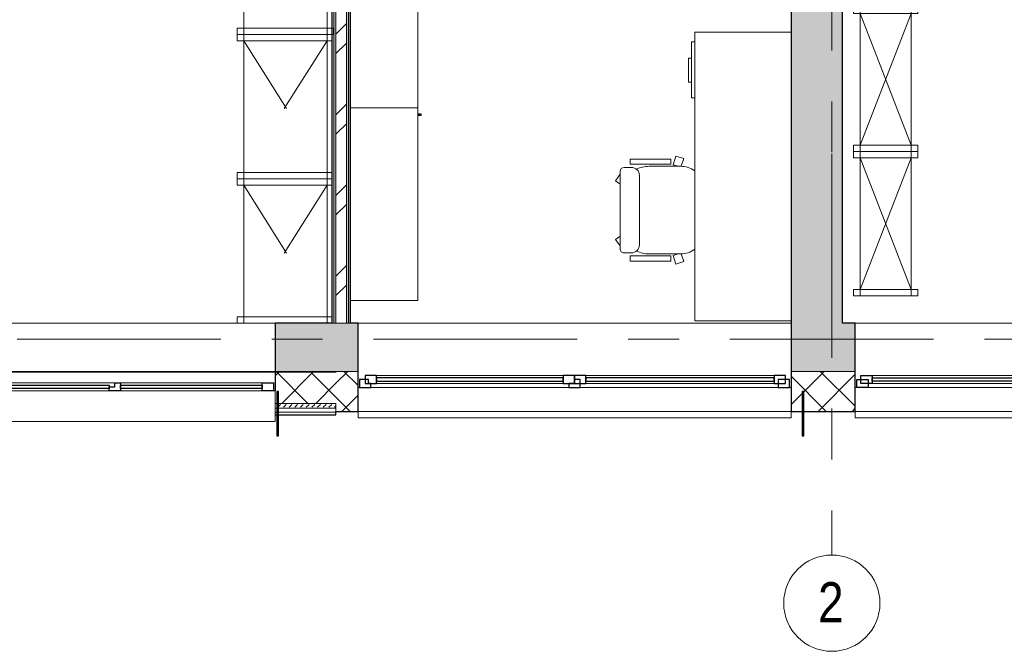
# Model space of a CAD drawing. Header units: millimetres. Extents: x -2180 to 91692, y -6418 to 21859.
# Tile 2 of 256: x 936 to 7075, y -1945 to 1992. Entities that reach past the tile are written whole.
import ezdxf

# ---------------------------------------------------------------- set-up
doc = ezdxf.new("R2010")
doc.units = ezdxf.units.MM
doc.linetypes.add('Grid Line 1_2_', pattern=[2222.5, 1270, -317.5, 317.5, -317.5])
doc.linetypes.add('IMPORT-Dashed', pattern=[1000, 500, -500])
for name, color, linetype, lineweight, true_color in [('_Beyond_-1', 7, 'Continuous', 9, 0xaaaaaa), ('AS_Standard_moobel-1', 7, 'Continuous', 9, 0xaaaaaa), ('Cut Pattern-1', 7, 'Continuous', 9, 0x787878), ('Cut Pattern-4', 9, 'Continuous', 9, 0x808080), ('ET-MÖB-20-1', 7, 'Continuous', 18, 0xb6aaaa), ('ET-SISUST_-15-1', 7, 'Continuous', 18, 0xb6aaaa), ('ET-SISUST_PEEN-05-1', 7, 'IMPORT-Dashed', 9, 0xb6aaaa), ('Furniture-1', 7, 'Continuous', 9, 0xb6aaaa), ('Furniture-2', 7, 'Continuous', 9, 0xaaaaaa), ('Furniture-3', 7, 'Continuous', 9, 0xd4d4d4)]:
    doc.layers.add(name, color=color, linetype=linetype, lineweight=lineweight, true_color=true_color)
for name, color, linetype, lineweight in [('Common Edges', 7, 'Continuous', 9), ('Cut Pattern-3', 7, 'Continuous', 9), ('Generic Models', 7, 'Continuous', 9), ('Generic Models-2', 7, 'Continuous', 25), ('Grids', 7, 'Continuous', 9), ('Grids-1', 7, 'Grid Line 1_2_', 9), ('Walls', 7, 'Continuous', 9), ('Walls-1', 7, 'Continuous', 25), ('Windows', 7, 'Continuous', 9), ('Windows-1', 7, 'Continuous', 25)]:
    doc.layers.add(name, color=color, linetype=linetype, lineweight=lineweight)
doc.styles.add('Swis721 Cn BT', font='swissc.ttf', dxfattribs={"height": 250})
pattern_1 = [(45, (0, 0), (0, 35.35534), [25, -25])]
pattern_2 = [(45, (0, 0), (-106.066, 106.066), []), (135, (0, 0), (-106.066, -106.066), [])]

# ---------------------------------------------------------------- blocks, each defined once
blk = doc.blocks.new('sma_W3 - -A-01 2700x1500mm-V1-1 Korruse  plaan')
at = {"layer": 'Windows'}
for p, q in [((-70, 99.5), (-1245, 99.5)), ((1235, 99.5), (70, 99.5)), ((-1350, 24.5), (-1340, 24.5)), ((-1270, 24.5), (-35, 24.5)), ((-1245, 49.5), (-70, 49.5)), ((35, 24.5), (1270, 24.5)), ((70, 49.5), (1235, 49.5)), ((1340, 24.5), (1350, 24.5)), ((-1350, -165.2), (-1350, -125.5)), ((1338, -165.2), (-1350, -165.2)), ((1350, -165.2), (1348, -165.2)), ((1350, -125.5), (1350, -165.2))]:
    blk.add_line(p, q, dxfattribs=at)
at = {"layer": 'Windows-1'}
for p, q in [((-1340, 24.5), (-1340, 74.5)), ((-1340, 74.5), (-1270, 74.5)), ((-1315, 49.5), (-1315, 99.5)), ((-1315, 99.5), (-1245, 99.5)), ((-1270, 74.5), (-1270, 24.5)), ((-1245, 99.5), (-1245, 49.5)), ((-1245, 64.5), (-1245, 84.5)), ((-1245, 84.5), (-70, 84.5)), ((-70, 64.5), (-1245, 64.5)), ((-70, 49.5), (-70, 99.5)), ((-70, 99.5), (0, 99.5)), ((-70, 84.5), (-70, 64.5)), ((-35, 24.5), (-35, 74.5)), ((-35, 74.5), (0, 74.5)), ((0, 99.5), (0, 49.5)), ((0, 49.5), (0, 99.5)), ((0, 99.5), (70, 99.5)), ((0, 74.5), (0, 49.5)), ((70, 99.5), (70, 49.5)), ((70, 64.5), (70, 84.5)), ((70, 84.5), (1235, 84.5)), ((1235, 64.5), (70, 64.5)), ((1235, 49.5), (1235, 99.5)), ((1235, 99.5), (1305, 99.5)), ((1235, 84.5), (1235, 64.5)), ((1285, 49.5), (1285, 74.5)), ((1285, 74.5), (1340, 74.5)), ((1305, 99.5), (1305, 49.5)), ((1340, 74.5), (1340, 24.5)), ((-1270, 24.5), (-1340, 24.5)), ((-1245, 49.5), (-1315, 49.5)), ((0, 49.5), (-70, 49.5)), ((35, 24.5), (-35, 24.5)), ((70, 49.5), (0, 49.5)), ((0, 49.5), (35, 49.5)), ((35, 49.5), (35, 24.5)), ((1305, 49.5), (1235, 49.5)), ((1270, 49.5), (1285, 49.5)), ((1270, 24.5), (1270, 49.5)), ((1340, 24.5), (1270, 24.5))]:
    blk.add_line(p, q, dxfattribs=at)
blk = doc.blocks.new('sma_W3 - -A-01 2700x1500mm-V7-1 Korruse  plaan')
at = {"layer": 'Windows'}
for p, q in [((-1350, 125.5), (-1350, 165.2)), ((-1350, 165.2), (1350, 165.2)), ((1350, 165.2), (1350, 125.5)), ((-1340, -24.5), (-1350, -24.5)), ((-1270, -24.5), (-35, -24.5)), ((-1245, -49.5), (-70, -49.5)), ((35, -24.5), (1270, -24.5)), ((70, -49.5), (1235, -49.5)), ((1350, -24.5), (1340, -24.5)), ((-70, -99.5), (-1245, -99.5)), ((1235, -99.5), (70, -99.5))]:
    blk.add_line(p, q, dxfattribs=at)
at = {"layer": 'Windows-1'}
for p, q in [((-1270, -24.5), (-1340, -24.5)), ((-1340, -24.5), (-1340, -74.5)), ((-1245, -49.5), (-1315, -49.5)), ((-1315, -49.5), (-1315, -99.5)), ((-1270, -74.5), (-1270, -24.5)), ((-1245, -99.5), (-1245, -49.5)), ((0, -49.5), (-70, -49.5)), ((-70, -49.5), (-70, -99.5)), ((35, -24.5), (-35, -24.5)), ((-35, -24.5), (-35, -74.5)), ((0, -99.5), (0, -49.5)), ((70, -49.5), (0, -49.5)), ((0, -49.5), (0, -99.5)), ((0, -74.5), (0, -49.5)), ((0, -49.5), (35, -49.5)), ((35, -49.5), (35, -24.5)), ((70, -99.5), (70, -49.5)), ((1305, -49.5), (1235, -49.5)), ((1235, -49.5), (1235, -99.5)), ((1340, -24.5), (1270, -24.5)), ((1270, -24.5), (1270, -49.5)), ((1270, -49.5), (1285, -49.5)), ((1285, -49.5), (1285, -74.5)), ((1305, -99.5), (1305, -49.5)), ((1340, -74.5), (1340, -24.5)), ((-1340, -74.5), (-1270, -74.5)), ((-1315, -99.5), (-1245, -99.5)), ((-70, -64.5), (-1245, -64.5)), ((-1245, -64.5), (-1245, -84.5)), ((-1245, -84.5), (-70, -84.5)), ((-70, -84.5), (-70, -64.5)), ((-70, -99.5), (0, -99.5)), ((-35, -74.5), (0, -74.5)), ((0, -99.5), (70, -99.5)), ((1235, -64.5), (70, -64.5)), ((70, -64.5), (70, -84.5)), ((70, -84.5), (1235, -84.5)), ((1235, -84.5), (1235, -64.5)), ((1235, -99.5), (1305, -99.5)), ((1285, -74.5), (1340, -74.5))]:
    blk.add_line(p, q, dxfattribs=at)
blk = doc.blocks.new('1_0 W - 2x2 - -A-03-1092426-1 Korruse  plaan')
at = {"layer": 'Windows'}
for p, q in [((0, 19), (-955, 19)), ((920, 19), (35, 19)), ((-1000, -223), (-1000, -31)), ((-1000, -31), (-990, -31)), ((-920, -31), (-35, -31)), ((35, -31), (920, -31)), ((990, -31), (1000, -31)), ((1000, -31), (1000, -223)), ((-1000, -223), (1000, -223))]:
    blk.add_line(p, q, dxfattribs=at)
at = {"layer": 'Windows-1'}
for p, q in [((-990, -31), (-990, 19)), ((-990, 19), (-955, 19)), ((-955, 19), (-955, -6)), ((-920, -16), (-920, 4)), ((-920, 4), (-35, 4)), ((-35, 4), (-35, -16)), ((0, -6), (0, 19)), ((0, 19), (35, 19)), ((35, 19), (35, -31)), ((35, -16), (35, 4)), ((35, 4), (920, 4)), ((920, -31), (920, 19)), ((920, 19), (990, 19)), ((920, 4), (920, -16)), ((990, 19), (990, -31)), ((-920, -31), (-990, -31)), ((-955, -6), (-920, -6)), ((-920, -6), (-920, -31)), ((-35, -16), (-920, -16)), ((-35, -6), (0, -6)), ((-35, -31), (-35, -6)), ((35, -31), (-35, -31)), ((920, -16), (35, -16)), ((990, -31), (920, -31))]:
    blk.add_line(p, q, dxfattribs=at)
blk = doc.blocks.new('Laoriiul 2 - 600x900 riiul_dwg_LR_1-V23-1 Korruse  plaan')
at = {"layer": 'ET-MÖB-20-1'}
for p, q in [((-260, -450), (-260, -410)), ((260, -410), (260, -450))]:
    blk.add_line(p, q, dxfattribs=at)
at = {"layer": 'ET-SISUST_-15-1'}
for p, q in [((-290, 450), (300, 450)), ((-260, -450), (-260, 450)), ((260, 450), (260, -450))]:
    blk.add_line(p, q, dxfattribs=at)
at = {"layer": 'ET-SISUST_-15-1', "flags": 128}
blk.add_lwpolyline([(-290, 410), (300, 410), (300, 450), (300, 410)], close=True, dxfattribs=at)
for points in [[(64.3, -450), (300, -450), (300, -410), (-290, -410)], [(-290, -410), (300, -410), (300, -450), (64.3, -450)]]:
    blk.add_lwpolyline(points, dxfattribs=at)
at = {"layer": 'ET-SISUST_PEEN-05-1'}
for p, q in [((260, 410), (-260, -410)), ((-260, 410), (260, -410))]:
    blk.add_line(p, q, dxfattribs=at)
blk = doc.blocks.new('Laoriiul 2 - 600x900 riiul_dwg-V24-1 Korruse  plaan')
blk.add_blockref('Laoriiul 2 - 600x900 riiul_dwg_LR_1-V23-1 Korruse  plaan', (5374.4, -1037.2))
blk = doc.blocks.new('Laoriiul 2 - Laoriiul 2-V25-1 Korruse  plaan')
at = {"extrusion": (0, 0, -1), "zscale": -1, "rotation": 269.9999999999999}
blk.add_blockref('Laoriiul 2 - 600x900 riiul_dwg-V24-1 Korruse  plaan', (1036.2, 5372.9), dxfattribs=at)
blk = doc.blocks.new('Laoriiul 2 - 600x900 riiul_dwg_LR_1-V26-1 Korruse  plaan')
at = {"layer": 'ET-MÖB-20-1'}
for p, q in [((-260, -450), (-260, -410)), ((260, -410), (260, -450))]:
    blk.add_line(p, q, dxfattribs=at)
at = {"layer": 'ET-SISUST_-15-1'}
for p, q in [((-290, 450), (300, 450)), ((-260, -450), (-260, 450)), ((260, 450), (260, -450))]:
    blk.add_line(p, q, dxfattribs=at)
at = {"layer": 'ET-SISUST_-15-1', "flags": 128}
blk.add_lwpolyline([(-290, 410), (300, 410), (300, 450), (300, 410)], close=True, dxfattribs=at)
for points in [[(-290, -450), (300, -450), (300, -410), (-290, -410)], [(-290, -410), (300, -410), (300, -450), (-290, -450)]]:
    blk.add_lwpolyline(points, dxfattribs=at)
at = {"layer": 'ET-SISUST_PEEN-05-1'}
for p, q in [((260, 410), (-260, -410)), ((-260, 410), (260, -410))]:
    blk.add_line(p, q, dxfattribs=at)
blk = doc.blocks.new('Laoriiul 2 - 600x900 riiul_dwg-V27-1 Korruse  plaan')
blk.add_blockref('Laoriiul 2 - 600x900 riiul_dwg_LR_1-V26-1 Korruse  plaan', (5374.4, -1037.2))
blk = doc.blocks.new('Laoriiul 2 - Laoriiul 2-V28-1 Korruse  plaan')
at = {"extrusion": (0, 0, -1), "zscale": -1, "rotation": 269.9999999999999}
blk.add_blockref('Laoriiul 2 - 600x900 riiul_dwg-V27-1 Korruse  plaan', (1036.2, 5372.9), dxfattribs=at)
blk = doc.blocks.new('Laoriiul 2 - 600x900 riiul_dwg_LR_1-993082-1 Korruse  plaan')
at = {"layer": 'ET-MÖB-20-1'}
for p, q in [((-260, -450), (-260, -410)), ((260, -410), (260, -450))]:
    blk.add_line(p, q, dxfattribs=at)
at = {"layer": 'ET-SISUST_-15-1'}
for p, q in [((-260, -450), (-260, 450)), ((260, 450), (260, -450)), ((-56, -450), (-300, -450))]:
    blk.add_line(p, q, dxfattribs=at)
at = {"layer": 'ET-SISUST_-15-1', "flags": 128}
for points in [[(-300, 410), (300, 410), (300, 450), (300, 410), (-300, 410), (-300, 450), (300, 450)], [(-300, -410), (-300, -450), (-56, -450)]]:
    blk.add_lwpolyline(points, dxfattribs=at)
blk.add_lwpolyline([(300, -450), (300, -410), (-300, -410), (300, -410)], close=True, dxfattribs=at)
at = {"layer": 'ET-SISUST_PEEN-05-1'}
for p, q in [((260, 410), (-260, -410)), ((-260, 410), (260, -410))]:
    blk.add_line(p, q, dxfattribs=at)
blk = doc.blocks.new('Laoriiul 2 - 600x900 riiul_dwg-993078-1 Korruse  plaan')
blk.add_blockref('Laoriiul 2 - 600x900 riiul_dwg_LR_1-993082-1 Korruse  plaan', (5374.4, -1037.2))
blk = doc.blocks.new('Laoriiul 2 - Laoriiul 2-V22-1 Korruse  plaan')
at = {"extrusion": (0, 0, -1), "zscale": -1, "rotation": 269.9999999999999}
blk.add_blockref('Laoriiul 2 - 600x900 riiul_dwg-993078-1 Korruse  plaan', (1036.2, 5372.9), dxfattribs=at)
blk = doc.blocks.new('Laoriiul 1 - Laoriiul 1-995359-1 Korruse  plaan')
at = {"layer": '_Beyond_-1'}
for p, q in [((-450.4, -200), (-450.4, 200)), ((-450.4, 200), (-450.4, -200)), ((-410.4, 200), (-450.4, 200)), ((-410.4, 200), (-410.4, -200)), ((-410.4, -200), (-410.4, 200)), ((409.6, 200), (449.6, 200)), ((409.6, -200), (409.6, 200)), ((409.6, 200), (409.6, -200)), ((449.6, 200), (449.6, -200)), ((-450.4, 160), (449.6, 160)), ((-450.4, 160), (-410.4, 160)), ((409.6, 160), (-410.4, -160)), ((409.6, -160), (-410.4, 160)), ((449.6, -160), (-450.4, -160)), ((-410.4, -160), (-450.4, -160)), ((-410.4, -200), (-450.4, -200)), ((-450.4, -200), (-410.4, -200)), ((449.6, -200), (409.6, -200)), ((409.6, -200), (449.6, -200))]:
    blk.add_line(p, q, dxfattribs=at)
blk = doc.blocks.new('Laoriiul 1 - Laoriiul 1-992995-1 Korruse  plaan')
at = {"layer": '_Beyond_-1'}
for p, q in [((-450.4, 200), (-450.4, -200)), ((-410.4, 200), (-450.4, 200)), ((-450.4, 200), (-410.4, 200)), ((-450.4, -200), (-450.4, 200)), ((-410.4, -200), (-410.4, 200)), ((-410.4, 200), (-410.4, -200)), ((409.6, 200), (409.6, -200)), ((449.6, 200), (409.6, 200)), ((409.6, 200), (449.6, 200)), ((409.6, -200), (409.6, 200)), ((449.6, -200), (449.6, 200)), ((449.6, 160), (-450.4, 160)), ((-410.4, 160), (-450.4, 160)), ((409.6, -160), (-410.4, 160)), ((409.6, 160), (-410.4, -160)), ((-450.4, -160), (449.6, -160)), ((-450.4, -160), (-410.4, -160)), ((-410.4, -200), (-450.4, -200)), ((409.6, -200), (449.6, -200))]:
    blk.add_line(p, q, dxfattribs=at)
blk = doc.blocks.new('Standard 1200_SERIE SE411S - serie_3d -SE411S_dwg_SE411S-996500-1 Korruse  plaan')
at = {"layer": 'AS_Standard_moobel-1'}
for p, q in [((0, -1), (0, -420)), ((1201, -1), (1201, -420)), ((1201, -420), (0, -420)), ((1154, -420), (1154, -438)), ((1159, -433), (1159, -420)), ((1159, -420), (1159, -433)), ((1164, -438), (1164, -420))]:
    blk.add_line(p, q, dxfattribs=at)
for start, end in [(90, 270), (90, 270), (270, 90), (270, 90)]:
    blk.add_arc((1159, -438), 5, start, end, dxfattribs=at)
blk = doc.blocks.new('Standard 1200_SERIE SE411S - serie_3d -SE411S_dwg-996496-1 Korruse  plaan')
blk.add_blockref('Standard 1200_SERIE SE411S - serie_3d -SE411S_dwg_SE411S-996500-1 Korruse  plaan', (53925.2, 29870.6))
blk = doc.blocks.new('Standard 1200_SERIE SE411S - Standard 1200_SERIE SE411S-996469-1 Korruse  plaan')
at = {"layer": 'Furniture-3'}
for p, q in [((-599.4, 184), (-599.4, -235)), ((601.6, -235), (601.6, 184)), ((-599.4, -235), (601.6, -235))]:
    blk.add_line(p, q, dxfattribs=at)
blk.add_blockref('Standard 1200_SERIE SE411S - serie_3d -SE411S_dwg-996496-1 Korruse  plaan', (-54524.6, -29685.5))
blk = doc.blocks.new('Standard 1200_SERIE SE411S - Standard 1200_SERIE SE411S-V32-1 Korruse  plaan')
at = {"layer": 'Furniture-3'}
for p, q in [((-599.4, 185), (-599.4, -235)), ((601.6, -235), (601.6, 185)), ((-599.4, -235), (601.6, -235))]:
    blk.add_line(p, q, dxfattribs=at)
blk.add_blockref('Standard 1200_SERIE SE411S - serie_3d -SE411S_dwg-996496-1 Korruse  plaan', (-54524.6, -29685.5))
blk = doc.blocks.new('kirjutuslaud 1600 - kirjutuslaud 1600-968249-1 Korruse  plaan')
at = {"layer": '_Beyond_-1'}
for p, q in [((190, 350), (190, 370)), ((540, 370), (190, 370)), ((287.5, 390), (437.5, 390)), ((287.5, 390), (287.5, 370)), ((437.5, 370), (437.5, 390)), ((540, 370), (540, 350)), ((-1200, -250), (-1200, 350)), ((600, 350), (-1200, 350)), ((600, 350), (600, -250))]:
    blk.add_line(p, q, dxfattribs=at)
blk = doc.blocks.new('M_Chair-Executive - M_Chair-Executive-V102-1 Korruse  plaan')
at = {"layer": '_Beyond_-1'}
for p, q in [((-195.6, 101.6), (-179.9, 149.9)), ((-179.9, 149.9), (-132, 134.3)), ((-132.1, 129.5), (-132.1, -66.2)), ((414, 134.3), (461.9, 149.9)), ((414, 129.5), (414, -66.2)), ((461.9, 149.9), (477.6, 101.6)), ((-195.6, 101.6), (-142, 84.2)), ((-176.5, 68.4), (-176.5, -184.3)), ((-176.5, 68.4), (-144.6, 68.4)), ((-144.6, 68.4), (-144.6, -184.3)), ((-142, 84.2), (-132.1, 114.8)), ((424, 84.2), (414, 114.8)), ((477.6, 101.6), (424, 84.2)), ((426.2, 68.4), (426.2, -184.3)), ((458.5, 68.4), (426.2, 68.4)), ((458.5, 68.4), (458.5, -184.3)), ((-125.5, -222.1), (-125.5, -177)), ((-74.8, -126.3), (356.8, -126.3)), ((407.5, -222.1), (407.5, -177)), ((-176.5, -184.3), (-144.6, -184.3)), ((458.5, -184.3), (426.2, -184.3)), ((-100.3, -247.3), (382.2, -247.3)), ((-41.7, -275.7), (-83.8, -247.3)), ((-21.1, -247.3), (-41.7, -275.7)), ((303, -247.3), (323.6, -275.7)), ((323.6, -275.7), (362.7, -247.3))]:
    blk.add_line(p, q, dxfattribs=at)
for centre, radius, start, end in [((20.3, 129.5), 152.4, 144.05452, 180), ((261.6, 129.5), 152.4, 0, 35.94548), ((45.7, -66.2), 177.8, 180, 206.16584), ((236.2, -66.2), 177.8, 333.8316, 0), ((-74.8, -177), 50.7, 90, 180), ((356.8, -177), 50.7, 0, 90), ((-100.3, -222.1), 25.2, 180, 270), ((382.2, -222.1), 25.2, 270, 0)]:
    blk.add_arc(centre, radius, start, end, dxfattribs=at)
blk = doc.blocks.new('Generic Models 19 - Generic Models 17-1544018-1 Korruse  plaan')
at = {"layer": 'Generic Models-2'}
for p, q in [((2549, -325.5), (2539, -325.5)), ((2539, -325.5), (2539, -601)), ((2549, -601), (2549, -325.5)), ((5825.6, -325.5), (5815.6, -325.5)), ((5815.6, -325.5), (5815.6, -601)), ((5825.6, -601), (5825.6, -325.5)), ((2539, -601), (2549, -601)), ((5815.6, -601), (5825.6, -601))]:
    blk.add_line(p, q, dxfattribs=at)
blk = doc.blocks.new('Grid - M_Grid Head - Circle väike-415116-1 Korruse  plaan')
at = {"layer": 'Grids'}
blk.add_circle((0, 0), 3, dxfattribs=at)

msp = doc.modelspace()

# ---------------------------------------------------------------- hatches: boundary and pattern name
at = {"layer": 'Cut Pattern-1'}
h = msp.add_hatch(dxfattribs=at)
h.set_pattern_fill('FP_3', color=256, style=0, pattern_type=2)
h.set_pattern_definition([(45, (0, 0), (-251.447, 251.447), []), (45, (0, 381), (-251.447, 251.447), [])])
h.paths.add_polyline_path([(2974.1, 100), (2974.1, 4855), (2908.1, 4855), (2908.1, 100), (2910.1, 100)], flags=0)
h.paths.add_polyline_path([(2974.1, 5755), (2974.1, 6358.3), (2908.1, 6358.3), (2908.1, 5755)], flags=0)
h.paths.add_polyline_path([(2974.1, 7258.3), (2973.1, 7358.3), (2908.1, 7358.3), (2908.1, 7258.3), (2973.1, 7258.3)], flags=0)
msp.add_hatch(color=256, dxfattribs=at).paths.add_polyline_path([(5745.6, 100), (6065.6, 100), (6065.6, 3395), (5745.6, 3395), (5745.6, 210)], flags=0)
h = msp.add_hatch(color=256, dxfattribs=at)
h.paths.add_polyline_path([(11830.5, -200), (12180.5, -200), (12180.5, 100), (11471.2, 100), (11471.2, -200), (11807.1, -200)], flags=0)
h.paths.add_polyline_path([(9437.6, -200), (9471.2, -200), (9471.2, 100), (8845.6, 100), (8845.6, -200), (9212.4, -200)], flags=0)
h.paths.add_polyline_path([(6065.6, -200), (6145.6, -200), (6145.6, 100), (5745.6, 100), (5745.6, -200)], flags=0)
h.paths.add_polyline_path([(2599.2, -200), (3045.6, -200), (3045.6, 100), (2528.8, 100), (2528.8, -200)], flags=0)
h.paths.add_polyline_path([(158.7, -200), (528.8, -200), (528.8, 100), (150, 100), (150, -200)], flags=0)
at = {"layer": 'Cut Pattern-3'}
h = msp.add_hatch(dxfattribs=at)
h.set_pattern_fill('FP_1', color=256, style=0, pattern_type=2)
h.set_pattern_definition(pattern_1)
h.paths.add_polyline_path([(2895.6, 100), (2908.1, 100), (2908.1, 4855), (2895.6, 4855), (2895.6, 184.2)], flags=0)
h.paths.add_polyline_path([(2895.6, 5755), (2908.1, 5755), (2908.1, 5780), (2895.6, 5780), (2895.6, 5767.5)], flags=0)
h.paths.add_polyline_path([(2908.1, 5846), (2908.1, 6358.3), (2895.6, 6358.3), (2895.6, 5846)], flags=0)
h.paths.add_polyline_path([(2895.6, 7258.3), (2908.1, 7258.3), (2908.1, 7358.3), (2895.6, 7358.3), (2895.6, 7352.1)], flags=0)
h = msp.add_hatch(dxfattribs=at)
h.set_pattern_fill('FP_1', color=256, style=0, pattern_type=2)
h.set_pattern_definition(pattern_1)
h.paths.add_polyline_path([(2974.1, 100), (2986.6, 100), (2986.6, 4764), (2974.1, 4764), (2974.1, 183.5)], flags=0)
h.paths.add_polyline_path([(2974.1, 4830), (2986.6, 4830), (2986.6, 4855), (2974.1, 4855), (2974.1, 4842.5)], flags=0)
h.paths.add_polyline_path([(2986.6, 5755), (2986.6, 6358.3), (2974.1, 6358.3), (2974.1, 5755)], flags=0)
h.paths.add_polyline_path([(2974.1, 7258.3), (2986.6, 7258.3), (2986.6, 7358.3), (2974.1, 7358.3)], flags=0)
h = msp.add_hatch(dxfattribs=at)
h.set_pattern_fill('FP_1', color=256, style=0, pattern_type=2)
h.set_pattern_definition(pattern_1)
h.paths.add_polyline_path([(2986.6, 100), (2999.1, 100), (2999.1, 4751.5), (2986.6, 4751.5), (2986.6, 183.3)], flags=0)
h.paths.add_polyline_path([(2986.6, 4842.5), (2999.1, 4842.5), (2999.1, 4855), (2986.6, 4855)], flags=0)
h.paths.add_polyline_path([(2986.6, 5755), (2999.1, 5755), (2999.1, 6358.3), (2986.6, 6358.3), (2986.6, 5780)], flags=0)
h.paths.add_polyline_path([(2999.1, 7258.3), (2999.1, 7358.3), (2986.6, 7358.3), (2986.6, 7258.3)], flags=0)
at = {"layer": 'Cut Pattern-4'}
h = msp.add_hatch(dxfattribs=at)
h.set_pattern_fill('FP_2', color=256, style=0, pattern_type=2)
h.set_pattern_definition(pattern_2)
h.paths.add_polyline_path([(2907.7, -400), (2907.7, -205), (2528.8, -205), (2528.8, -400)], flags=0)
h.paths.add_polyline_path([(205, -400), (528.8, -400), (528.8, -205), (205, -205), (205, -330.5)], flags=0)
h = msp.add_hatch(dxfattribs=at)
h.set_pattern_fill('FP_2', color=256, style=0, pattern_type=2)
h.set_pattern_definition(pattern_2)
h.paths.add_polyline_path([(9139.4, -450), (9212.4, -450), (9212.4, -200), (8845.6, -200), (8845.6, -450)], flags=0)
h.paths.add_polyline_path([(2907.7, -450), (3045.6, -450), (3045.6, -200), (2907.7, -200), (2907.7, -430)], flags=0)
h.paths.add_polyline_path([(5745.6, -450), (6145.6, -450), (6145.6, -200), (5745.6, -200), (5745.6, -330.5)], flags=0)
h = msp.add_hatch(dxfattribs=at)
h.set_pattern_fill('FP_1', color=256, style=0, pattern_type=2)
h.set_pattern_definition(pattern_1)
h.paths.add_polyline_path([(2887, -430), (2907.7, -430), (2907.7, -400), (2528.8, -400), (2528.8, -430)], flags=0)
h.paths.add_polyline_path([(528.8, -430), (528.8, -400), (205, -400), (205, -430), (423.4, -430)], flags=0)

# ---------------------------------------------------------------- linework, layer by layer
at = {"layer": 'Common Edges'}
for p, q in [((2895.6, 4855), (2895.6, 100)), ((2908.1, 4855), (2908.1, 100)), ((2974.1, 4764), (2974.1, 100)), ((2986.6, 4751.5), (2986.6, 100)), ((2883.1, 100), (2999.1, 100)), ((2907.7, -200), (3045.6, -200)), ((5745.6, -200), (6145.6, -200)), ((2528.8, -400), (2907.7, -400)), ((2907.7, -400), (2907.7, -451)), ((2528.8, -430), (2907.7, -430)), ((2528.8, -455), (2907.7, -455)), ((2907.7, -450), (3045.6, -450)), ((5745.6, -450), (6145.6, -450))]:
    msp.add_line(p, q, dxfattribs=at)
at = {"layer": 'Grids-1'}
for p, q in [((6000, 18627.8), (6000, 1154.9)), ((6000, 1154.9), (6000, -1345.1)), ((919.8, 0), (34984.4, 0))]:
    msp.add_line(p, q, dxfattribs=at)
at = {"layer": 'Walls'}
for p, q in [((528.8, 100), (2528.8, 100)), ((3045.6, 100), (5745.6, 100)), ((6145.6, 100), (8845.6, 100)), ((2528.8, -200), (528.8, -200)), ((528.8, -205), (2528.8, -205)), ((5745.6, -451), (3045.6, -451)), ((8833.6, -451), (6145.6, -451))]:
    msp.add_line(p, q, dxfattribs=at)
at = {"layer": 'Walls-1'}
for p, q in [((2883.1, 4855), (2883.1, 100)), ((2999.1, 100), (2999.1, 4739)), ((5745.6, 3395), (5745.6, -451)), ((6065.6, 100), (6065.6, 3395)), ((2883.1, 100), (2528.8, 100)), ((2528.8, 100), (2528.8, -200)), ((3045.6, 100), (2999.1, 100)), ((3045.6, -451), (3045.6, 100)), ((6145.6, 100), (6065.6, 100)), ((6145.6, -451), (6145.6, 100)), ((2528.8, -200), (2907.7, -200)), ((2907.7, -205), (2528.8, -205)), ((2528.8, -205), (2528.8, -321)), ((2907.7, -200), (2907.7, -205)), ((2528.8, -471), (2907.7, -471)), ((2907.7, -451), (3045.6, -451)), ((2907.7, -471), (2907.7, -451)), ((5745.6, -451), (6145.6, -451))]:
    msp.add_line(p, q, dxfattribs=at)

# ---------------------------------------------------------------- block references
at = {"layer": 'Furniture-1', "rotation": 270.0000000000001}
for name, p in [('Laoriiul 2 - Laoriiul 2-V22-1 Korruse  plaan', (2594.5, 2350.9)), ('Laoriiul 2 - Laoriiul 2-V28-1 Korruse  plaan', (2594.5, 1450.9)), ('Laoriiul 2 - Laoriiul 2-V25-1 Korruse  plaan', (2594.5, 550.9))]:
    msp.add_blockref(name, p, dxfattribs=at)
at = {"layer": 'Furniture-2'}
for name, p, rotation in [('Standard 1200_SERIE SE411S - Standard 1200_SERIE SE411S-V32-1 Korruse  plaan', (3184.1, 2041), 89.9999999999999), ('Laoriiul 1 - Laoriiul 1-995359-1 Korruse  plaan', (6335.6, 1619.5), 269.9999999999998), ('kirjutuslaud 1600 - kirjutuslaud 1600-968249-1 Korruse  plaan', (5495.6, 1315), 89.99999999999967), ('Standard 1200_SERIE SE411S - Standard 1200_SERIE SE411S-996469-1 Korruse  plaan', (3183.1, 840), 89.9999999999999), ('Laoriiul 1 - Laoriiul 1-992995-1 Korruse  plaan', (6335.6, 720.4), 89.9999999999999), ('M_Chair-Executive - M_Chair-Executive-V102-1 Korruse  plaan', (4926.7, 946), 269.9999999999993)]:
    msp.add_blockref(name, p, dxfattribs=dict(at, rotation=rotation))
at = {"layer": 'Generic Models'}
msp.add_blockref('Generic Models 19 - Generic Models 17-1544018-1 Korruse  plaan', (0, 0), dxfattribs=at)
at = {"layer": 'Grids', "xscale": 99.99999999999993, "yscale": 99.99999999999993, "zscale": 99.99999999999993, "rotation": 180}
msp.add_blockref('Grid - M_Grid Head - Circle väike-415116-1 Korruse  plaan', (6000, -1645.1), dxfattribs=at)
at = {"layer": 'Windows', "rotation": 180}
msp.add_blockref('sma_W3 - -A-01 2700x1500mm-V7-1 Korruse  plaan', (4395.6, -325.5), dxfattribs=at)
at = {"layer": 'Windows'}
for name, p in [('sma_W3 - -A-01 2700x1500mm-V1-1 Korruse  plaan', (7495.6, -325.5)), ('1_0 W - 2x2 - -A-03-1092426-1 Korruse  plaan', (1528.8, -290))]:
    msp.add_blockref(name, p, dxfattribs=at)

# ---------------------------------------------------------------- texts
at = {"layer": 'Grids', "insert": (5914.1, -1514.6), "char_height": 250, "width": 200.422, "attachment_point": 1, "style": 'Swis721 Cn BT'}
msp.add_mtext('\\fSwis721 Cn BT|b0|i0|c186|p34|;2', dxfattribs=at)

doc.saveas('drawing.dxf')
